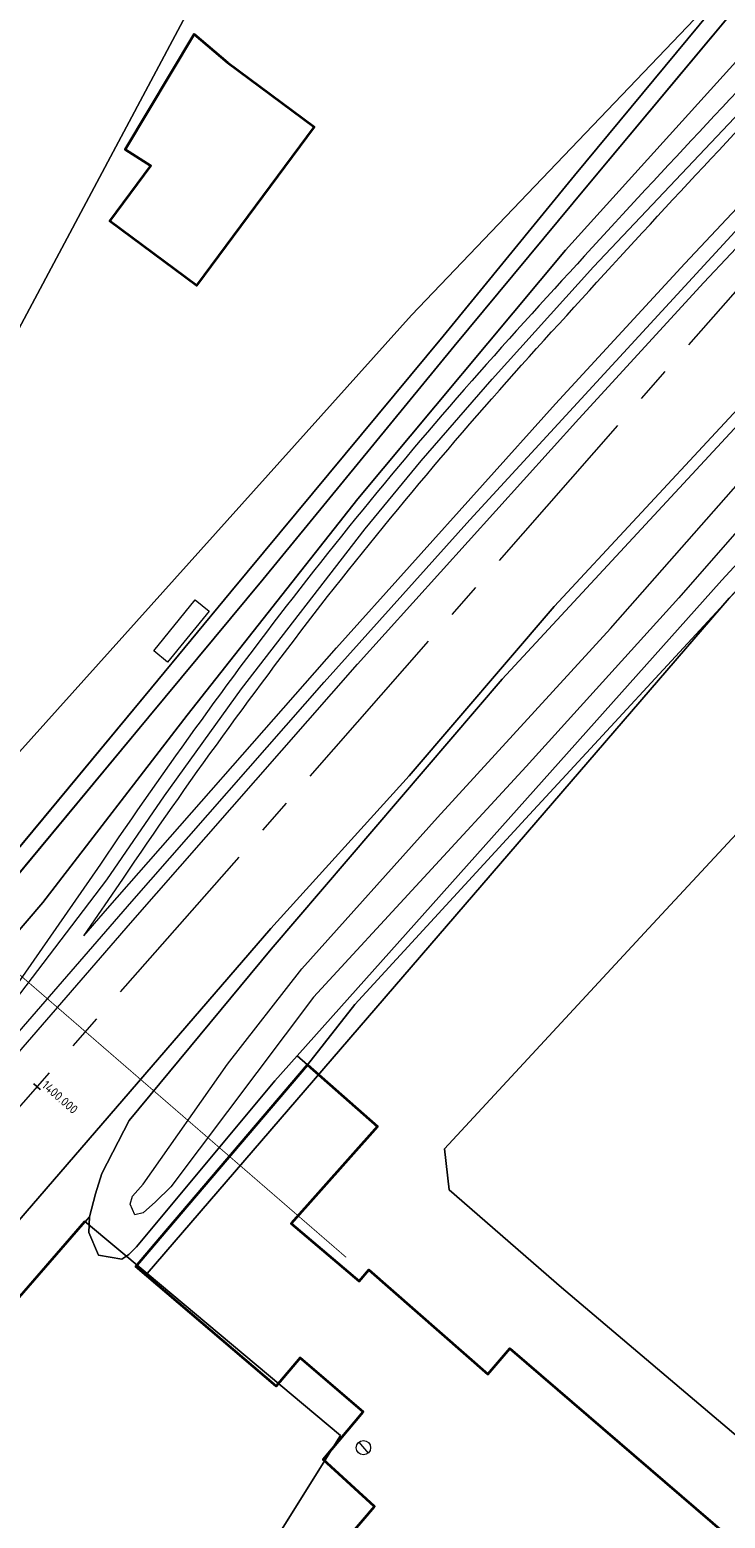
# Model space of a CAD drawing. Header units: metres. Extents: x 163543 to 168130, y 402678 to 405437.
# Tile 23 of 256: x 164065 to 164104, y 403104 to 403186. Entities that reach past the tile are written whole.
import ezdxf

# ---------------------------------------------------------------- set-up
doc = ezdxf.new("R2010")
doc.units = ezdxf.units.M
doc.linetypes.add('X-CA190022.004-UO-ALM_Assen$0$AM-AS', pattern=[16, 10, -2, 2, -2])
doc.linetypes.add('X-CA190022.004-UO-TXT_Tekst 1op200$0$AL-TEKENBLADGRENS', pattern=[11.5, 2.5, -1.5, 1, -1.5, 1, -1.5, 2.5])
doc.layers.get('0').update_dxf_attribs({"lineweight": 25})
for name, color, linetype, lineweight in [('X-CA190022.004-UO-ALM_Assen$0$N-WE-AM-AS_WEG-G', 10, 'X-CA190022.004-UO-ALM_Assen$0$AM-AS', 25), ('X-CA190022.004-UO-ALM_Assen$0$N-WE-AM-KILOMETRERING-T25', 7, 'Continuous', 25), ('X-CA190022.004-UO-BGT_Ondergrond$0$GE_201_SHDHek_Lijn_GEM', 253, 'X-CA190022.004-UO-BGT_Ondergrond$0$Hekwerk', 9), ('X-CA190022.004-UO-BGT_Ondergrond$0$GE_202_SHDMuur30cm_Lijn_GEM', 253, 'Continuous', 9), ('X-CA190022.004-UO-BGT_Ondergrond$0$GE_244_Taludlijn_Lijn_GEM', 253, 'Continuous', 9), ('X-CA190022.004-UO-BGT_Ondergrond$0$GE_251_SPRTrein_as_Lijn_GEM', 253, 'Continuous', 9), ('X-CA190022.004-UO-BGT_Ondergrond$0$GE_367_OWGBerm_groenvoorziening_grasenk_GEM', 253, 'Continuous', 9), ('X-CA190022.004-UO-BGT_Ondergrond$0$GE_401_OTDErf_Vlak_GEM', 253, 'Continuous', 9), ('X-CA190022.004-UO-BGT_Ondergrond$0$GE_479_BTDGroenvoorziening_grasenkruida_GEM', 253, 'Continuous', 9), ('X-CA190022.004-UO-BGT_Ondergrond$0$GE_504_WTDWaterloop_sloot_Vlak_GEM', 253, 'Continuous', 9), ('X-CA190022.004-UO-BGT_Ondergrond$0$GE_541_OWTOever_slootkant_Vlak_GEM', 253, 'Continuous', 9), ('X-CA190022.004-UO-BGT_Ondergrond$0$GE_601_PNDgrondvlakpand_Vlak_MV_GEM', 34, 'Continuous', 35), ('X-CA190022.004-UO-BGT_Ondergrond$0$GE_632_GBILuifel_Inrichtend_Vlak_GEM', 253, 'Continuous', 9), ('X-CA190022.004-UO-KAD_Percelen$0$B-WE-KG-GRENS_PERCEEL-GV', 150, 'Continuous', 9), ('X-CA190022.004-UO-TXT_Tekst 1op200$0$X-XX-AL-TEKENBLADGRENS-G', 7, 'X-CA190022.004-UO-TXT_Tekst 1op200$0$AL-TEKENBLADGRENS', 35), ('X-CA190022.004-UO-WHM_Putten en kolken combi_v0.1$0$PUTRAND ONDERLEGGER GEMEENTE', 251, 'Continuous', 15)]:
    doc.layers.add(name, color=color, linetype=linetype, lineweight=lineweight)
doc.styles.add('X-CA190022.004-UO-ALM_Assen$0$NLCS-ISO', font='NLCS-ISO.ttf')
doc.linetypes.add('X-CA190022.004-UO-BGT_Ondergrond$0$Hekwerk', pattern='A,5,-1.5,[2,dgnlstyle-Veghel.shx,S=0.007937,R=0,X=0,Y=0],-1.5', length=8)

# ---------------------------------------------------------------- blocks, each defined once
blk = doc.blocks.new('X-CA190022.004-UO-WHM_Putten en kolken combi_v0.1$0$B-SRI-PUT_BETON-SO')
at = {"flags": 128}
blk.add_lwpolyline([(-1.29, 1.53), (1.29, -1.53)], dxfattribs=at)
blk.add_circle((0, 0), 2)

msp = doc.modelspace()

# ---------------------------------------------------------------- linework, layer by layer
at = {"layer": 'X-CA190022.004-UO-ALM_Assen$0$N-WE-AM-AS_WEG-G', "linetype": 'X-CA190022.004-UO-ALM_Assen$0$AM-AS', "lineweight": 18, "flags": 128}
msp.add_lwpolyline([(163996.334, 403048.708), (164190.428, 403269.702, -0.042486), (164203.13, 403281.901, -0.059508), (164394.91, 403402.509, 0.004627), (164427.609, 403418.376, -0.157573), (164448.898, 403421.56, 0.154381), (164469.795, 403424.552), (164600.315, 403487.369, -0.209691), (164620.389, 403488.075, 0.209331), (164640.431, 403488.767), (164764.018, 403548.037, -0.149301), (164778.457, 403550.23, 0.1997), (164797.071, 403554.955), (164807.437, 403562.718, 0.087199), (164813.361, 403569.026, -0.136187), (164823.414, 403577.842), (165121.427, 403721.534), (165178.772, 403748.854, -0.027628), (165181.326, 403749.902), (165206.702, 403758.712, -0.228175), (165222.216, 403756.927, 0.262526), (165239.877, 403756.048), (165316.357, 403794.295, -0.002956), (165321.66, 403796.908), (165454.676, 403861.474, 0.23372), (165465.542, 403875.483), (165466.039, 403877.93, -0.138247), (165476.467, 403898.194), (165483.323, 403905.54), (165502.013, 403925.318, 0.002701), (165511.627, 403935.531), (165520.324, 403945.455), (165525.692, 403951.366), (165530.615, 403956.367, -0.067804), (165540.386, 403964.278), (165579.008, 403987.566, 0.233996), (165587.607, 404001.027, -0.257888), (165597.631, 404015.262), (165668.806, 404049.862, 0.124118), (165680.965, 404060.093), (165692.91, 404076.671, -0.330379), (165732.646, 404089.323, 0.184611), (165745.492, 404089.775), (165892.325, 404151.907, 0.025067), (165914.878, 404162.813, -0.010717), (165924.387, 404167.754), (166007.57, 404208.726, -0.019073), (166018.017, 404213.386, -0.104113), (166035.06, 404216.38), (166071.364, 404215.162, 0.120943), (166079.763, 404216.927), (166253.115, 404300.212, 0.13702), (166261.203, 404307.309, -0.137066), (166269.294, 404314.407), (166458.055, 404405.053, -0.054959), (166465.293, 404407.596), (166474.012, 404409.62, 0.055121), (166477.744, 404410.933), (166509.846, 404426.374, 0.067066), (166514.307, 404429.311, -0.067277), (166518.783, 404432.256), (166556.669, 404450.44, -0.017321), (166566.185, 404454.609, 0.016602), (166575.312, 404458.591), (166597.751, 404469.282, 0.132978), (166635.089, 404501.312, -0.040273), (166645.175, 404513.84), (166648.196, 404517.029, -0.072027), (166677.02, 404539.8), (166677.246, 404539.931, -0.089333), (166717.817, 404554.586), (166734.29, 404557.387, 0.162804), (166748.275, 404564.868, -0.09225), (166757.883, 404571.874), (166814.895, 404599.135, -0.032371), (166817.296, 404600.098), (166825.54, 404602.798, 0.083096), (166832.851, 404606.627, -0.051041), (166841.551, 404611.916), (166891.289, 404635.589, -0.108035), (166898.777, 404637.334), (166928.242, 404637.739, 0.209269), (166941.385, 404643.709, -0.026762), (166980.536, 404682.861, -0.026198), (167007.229, 404704.425, -0.019993), (167033.13, 404721.66), (167034.933, 404722.758, -0.028502), (167071.485, 404742.263), (167095.887, 404753.549, 0.061079), (167112.435, 404763.813, -0.01638), (167116.342, 404766.748), (167122.496, 404771.065, -0.093473), (167132.24, 404775.479), (167140.621, 404777.52, -0.056178), (167157.198, 404779.63), (167189.731, 404780.099, -0.091291), (167196.158, 404779.011), (167222.307, 404769.473, 0.203837), (167236.378, 404770.212, 0.017826), (167328.832, 404819.552), (167395.677, 404858.349, 0.031256), (167406.067, 404865.281), (167511.469, 404945.55)], format="xyb", dxfattribs=at)
at = {"layer": 'X-CA190022.004-UO-ALM_Assen$0$N-WE-AM-KILOMETRERING-T25', "linetype": 'Continuous', "lineweight": 25}
msp.add_line((164065.783, 403127.404), (164065.408, 403127.734), dxfattribs=at)
at = {"layer": 'X-CA190022.004-UO-BGT_Ondergrond$0$GE_201_SHDHek_Lijn_GEM'}
for p, q in [((164095.534, 403178.35), (164111.239, 403197.303)), ((164088.22, 403169.408), (164095.534, 403178.35)), ((164076.393, 403155.143), (164088.22, 403169.408)), ((164092.804, 403142.508), (164105.231, 403155.953)), ((164071.964, 403149.796), (164076.393, 403155.143)), ((164062.56, 403138.471), (164071.964, 403149.796)), ((164083.287, 403132.154), (164092.804, 403142.508)), ((164080.665, 403128.792), (164083.287, 403132.154))]:
    msp.add_line(p, q, dxfattribs=at)
at = {"layer": 'X-CA190022.004-UO-BGT_Ondergrond$0$GE_202_SHDMuur30cm_Lijn_GEM'}
for p, q in [((164096.291, 403177.817), (164108.744, 403192.752)), ((164088.841, 403168.852), (164096.291, 403177.817)), ((164078.178, 403155.857), (164088.841, 403168.852)), ((164071.808, 403148.188), (164078.178, 403155.857)), ((164063.28, 403137.913), (164071.808, 403148.188))]:
    msp.add_line(p, q, dxfattribs=at)
at = {"layer": 'X-CA190022.004-UO-BGT_Ondergrond$0$GE_244_Taludlijn_Lijn_GEM'}
for p, q in [((164105.403, 403185.653), (164095.034, 403174.186)), ((164095.034, 403174.186), (164083.469, 403160.344)), ((164083.469, 403160.344), (164073.955, 403148.27)), ((164073.955, 403148.27), (164065.913, 403137.84)), ((164065.913, 403137.84), (164061.517, 403132.729))]:
    msp.add_line(p, q, dxfattribs=at)
at = {"layer": 'X-CA190022.004-UO-BGT_Ondergrond$0$GE_251_SPRTrein_as_Lijn_GEM'}
for p, q in [((164096.598, 403173.26), (164114.699, 403192.416)), ((164101.68, 403173.45), (164116.16, 403188.87)), ((164102.751, 403172.39), (164117.221, 403187.79)), ((164089.714, 403159.161), (164107.924, 403178.982)), ((164090.947, 403167.003), (164096.598, 403173.26)), ((164094.481, 403165.63), (164101.68, 403173.45)), ((164095.771, 403164.8), (164102.751, 403172.39)), ((164087.002, 403162.448), (164090.947, 403167.003)), ((164082.271, 403152.04), (164094.481, 403165.63)), ((164083.45, 403151.12), (164095.771, 403164.8)), ((164083.87, 403158.662), (164087.002, 403162.448)), ((164081.592, 403150.118), (164089.714, 403159.161)), ((164076.986, 403149.747), (164083.87, 403158.662)), ((164069.511, 403137.5), (164082.271, 403152.04)), ((164070.801, 403136.68), (164083.45, 403151.12)), ((164070.876, 403137.895), (164081.592, 403150.118)), ((164072.694, 403143.789), (164076.986, 403149.747)), ((164069.473, 403139.102), (164072.694, 403143.789)), ((164069.118, 403139.978), (164062.882, 403131.005)), ((164052.118, 403116.319), (164069.473, 403139.102)), ((164068.191, 403135.978), (164070.358, 403139.134)), ((164052.118, 403116.319), (164070.876, 403137.895)), ((164068.191, 403135.978), (164069.511, 403137.5)), ((164053.628, 403116.892), (164070.801, 403136.68))]:
    msp.add_line(p, q, dxfattribs=at)
for centre, radius, start, end in [((164712.508, 402610.267), 835.233, 136.444874, 137.819175), ((164285.837, 402994.827), 260.84, 137.48361, 141.8907), ((164307.152, 402979.418), 287.123, 142.0963, 145.99931)]:
    msp.add_arc(centre, radius, start, end, dxfattribs=at)
at = {"layer": 'X-CA190022.004-UO-BGT_Ondergrond$0$GE_251_SPRTrein_as_Lijn_GEM', "extrusion": (0, 0, -1)}
for centre, radius, start, end in [((-164703.893, 402618.233), 822, 42.17229, 43.567234), ((-164285.568, 402995.06), 258.984, 38.10592, 42.51963), ((-164306.447, 402979.923), 284.757, 33.99447, 37.91002)]:
    msp.add_arc(centre, radius, start, end, dxfattribs=at)
at = {"layer": 'X-CA190022.004-UO-BGT_Ondergrond$0$GE_367_OWGBerm_groenvoorziening_grasenk_GEM', "flags": 128}
for points in [[(164128.003, 403190.508), (164121.818, 403183.216), (164107.028, 403167.017), (164091.502, 403150.289), (164078.624, 403135.239), (164070.71, 403125.691), (164069.195, 403122.736), (164068.847, 403121.607), (164068.5, 403120.325)], [(164139.951, 403047.501), (164136.292, 403046.726), (164135.181, 403048.971), (164134.884, 403051.714), (164139.595, 403052.178), (164134.896, 403100.059), (164133.459, 403117.072), (164134.039, 403125.615), (164137.541, 403149.566), (164144.802, 403175.136), (164147.105, 403180.863), (164137.527, 403190.353), (164110.755, 403161.44), (164105.231, 403155.953), (164092.804, 403142.508), (164083.287, 403132.154), (164080.665, 403128.792), (164080.084, 403129.293), (164103.759, 403155.799), (164110.69, 403163.322), (164125.384, 403177.275), (164133.703, 403187.313)], [(164061.517, 403132.729), (164065.913, 403137.84), (164073.955, 403148.27), (164083.469, 403160.344), (164095.034, 403174.186), (164105.403, 403185.653)], [(164068.5, 403120.325), (164045.424, 403093.765), (164046.613, 403092.758), (164063.87, 403078.499), (164060.557, 403073.699), (164058.987, 403071.844), (164070.878, 403061.779), (164069.625, 403060.268), (164080.188, 403051), (164082.431, 403049.366), (164091.552, 403042.225), (164092.01, 403041.84), (164107.709, 403043.911), (164126.489, 403045.515), (164129.13, 403045.947), (164129.872, 403046.975), (164129.839, 403049.826), (164129.79, 403051.215), (164131.181, 403047.155), (164131.678, 403045.766), (164131.534, 403045.737), (164126.889, 403044.717), (164123.26, 403043.92)]]:
    msp.add_lwpolyline(points, dxfattribs=at)
at = {"layer": 'X-CA190022.004-UO-BGT_Ondergrond$0$GE_401_OTDErf_Vlak_GEM', "flags": 128}
for points in [[(164079.519, 403195.638), (164090.449, 403196.342), (164106.596, 403197.217), (164111.239, 403197.303), (164095.534, 403178.35), (164088.22, 403169.408), (164076.393, 403155.143), (164071.964, 403149.796), (164062.56, 403138.471), (164062.126, 403137.948), (164060.151, 403135.569), (164057.129, 403138.162), (164056.129, 403138.992), (164056.19, 403139.03), (164057.733, 403139.749), (164055.289, 403141.939), (164054.959, 403142.235), (164048.749, 403147.369), (164042.084, 403152.919), (164041.354, 403151.811), (164036.631, 403155.881)], [(164076.19, 403184.65), (164081.03, 403181.07), (164074.48, 403172.23), (164069.64, 403175.81), (164071.924, 403178.892), (164070.492, 403179.811), (164074.335, 403186.225), (164076.19, 403184.65)], [(164045.424, 403093.765), (164068.5, 403120.325), (164068.468, 403119.454), (164069.017, 403118.192), (164070.319, 403117.962), (164070.696, 403118.217), (164071.121, 403118.658), (164078.836, 403127.895), (164080.084, 403129.293), (164080.665, 403128.792), (164083.287, 403132.154), (164092.804, 403142.508), (164105.231, 403155.953)], [(164112.682, 403074.172), (164103.657, 403063.633), (164100.71, 403060.182), (164096.195, 403064.038), (164099.141, 403067.489), (164083.26, 403081.05), (164079.89, 403077.09), (164073.8, 403082.27), (164077.17, 403086.23), (164074.01, 403088.92), (164076.98, 403092.41), (164076.22, 403093.05), (164079.62, 403097.04), (164078.86, 403097.69), (164084.397, 403104.172), (164081.536, 403106.806), (164083.753, 403109.464), (164080.248, 403112.47), (164078.904, 403110.894), (164071.087, 403117.558), (164072.451, 403119.157), (164080.665, 403128.792)], [(164080.665, 403128.792), (164084.56, 403125.358), (164079.751, 403119.943), (164083.53, 403116.737), (164084.079, 403117.362), (164090.706, 403111.557), (164091.93, 403112.99), (164108.409, 403098.815)]]:
    msp.add_lwpolyline(points, dxfattribs=at)
at = {"layer": 'X-CA190022.004-UO-BGT_Ondergrond$0$GE_479_BTDGroenvoorziening_grasenkruida_GEM', "flags": 128}
for points in [[(164117.008, 403197.866), (164105.403, 403185.653), (164095.034, 403174.186), (164083.469, 403160.344), (164073.955, 403148.27), (164065.913, 403137.84), (164061.517, 403132.729), (164059.914, 403133.986), (164062.857, 403137.403), (164063.28, 403137.913), (164071.808, 403148.188), (164078.178, 403155.857), (164088.841, 403168.852), (164096.291, 403177.817), (164108.744, 403192.752)], [(164108.744, 403192.752), (164096.291, 403177.817), (164088.841, 403168.852), (164078.178, 403155.857), (164071.808, 403148.188), (164063.28, 403137.913), (164062.56, 403138.471), (164071.964, 403149.796), (164076.393, 403155.143), (164088.22, 403169.408), (164095.534, 403178.35), (164111.239, 403197.303)]]:
    msp.add_lwpolyline(points, dxfattribs=at)
at = {"layer": 'X-CA190022.004-UO-BGT_Ondergrond$0$GE_504_WTDWaterloop_sloot_Vlak_GEM', "flags": 128}
msp.add_lwpolyline([(164111.849, 403166.495), (164107.055, 403161.339), (164101.362, 403154.81), (164092.842, 403145.419), (164080.994, 403132.565), (164073.033, 403121.989), (164072.191, 403121.15), (164071.5, 403120.543), (164071.029, 403120.437), (164070.767, 403121.022), (164070.902, 403121.483), (164071.49, 403122.144), (164076.191, 403128.833), (164080.337, 403134.145), (164087.895, 403142.571), (164097.544, 403153.107), (164106.872, 403163.691), (164113.076, 403170.161), (164124.099, 403181.828), (164134.816, 403193.236), (164140.458, 403198.951), (164141.379, 403198.299), (164111.849, 403166.495)], dxfattribs=at)
at = {"layer": 'X-CA190022.004-UO-BGT_Ondergrond$0$GE_541_OWTOever_slootkant_Vlak_GEM', "flags": 128}
for points in [[(164140.458, 403198.951), (164141.379, 403198.299), (164111.849, 403166.495), (164107.055, 403161.339), (164101.362, 403154.81), (164092.842, 403145.419), (164080.994, 403132.565), (164073.033, 403121.989), (164072.191, 403121.15), (164071.5, 403120.543), (164071.029, 403120.437), (164070.767, 403121.022), (164070.902, 403121.483), (164071.49, 403122.144), (164076.191, 403128.833), (164080.337, 403134.145), (164087.895, 403142.571), (164097.544, 403153.107), (164106.872, 403163.691), (164113.076, 403170.161), (164124.099, 403181.828), (164134.816, 403193.236), (164140.458, 403198.951)], [(164080.084, 403129.293), (164078.836, 403127.895), (164071.121, 403118.658), (164070.696, 403118.217), (164070.319, 403117.962), (164069.017, 403118.192), (164068.468, 403119.454), (164068.5, 403120.325), (164068.847, 403121.607), (164069.195, 403122.736), (164070.71, 403125.691), (164078.624, 403135.239), (164091.502, 403150.289), (164107.028, 403167.017), (164121.818, 403183.216), (164128.003, 403190.508)], [(164133.703, 403187.313), (164125.384, 403177.275), (164110.69, 403163.322), (164103.759, 403155.799), (164080.084, 403129.293)]]:
    msp.add_lwpolyline(points, dxfattribs=at)
at = {"layer": 'X-CA190022.004-UO-BGT_Ondergrond$0$GE_601_PNDgrondvlakpand_Vlak_MV_GEM', "flags": 128}
for points in [[(164076.19, 403184.65), (164081.03, 403181.07), (164074.48, 403172.23), (164069.64, 403175.81), (164071.924, 403178.892), (164070.492, 403179.811), (164074.335, 403186.225), (164076.19, 403184.65)], [(164078.86, 403097.69), (164084.397, 403104.172), (164081.536, 403106.806), (164083.753, 403109.464), (164080.248, 403112.47), (164078.904, 403110.894), (164071.087, 403117.558), (164072.451, 403119.157), (164080.665, 403128.792), (164084.56, 403125.358), (164079.751, 403119.943), (164083.53, 403116.737), (164084.079, 403117.362), (164090.706, 403111.557), (164091.93, 403112.99), (164108.409, 403098.815)]]:
    msp.add_lwpolyline(points, dxfattribs=at)
at = {"layer": 'X-CA190022.004-UO-BGT_Ondergrond$0$GE_632_GBILuifel_Inrichtend_Vlak_GEM', "flags": 128}
msp.add_lwpolyline([(164072.086, 403151.861), (164074.402, 403154.705), (164075.177, 403154.074), (164072.861, 403151.23), (164072.086, 403151.861)], dxfattribs=at)
at = {"layer": 'X-CA190022.004-UO-KAD_Percelen$0$B-WE-KG-GRENS_PERCEEL-GV', "flags": 128}
for points in [[(164161.699, 403222.716), (164151.485, 403213.147), (164140.305, 403202.406), (164126.647, 403188.852), (164122.152, 403184.202), (164094.411, 403154.328), (164086.328, 403144.903), (164078.609, 403136.396), (164063.752, 403119.175), (164030.484, 403080.863), (164033.475, 403078.303), (164035.907, 403081.113), (164046.392, 403092.99), (164045.424, 403093.765), (164068.236, 403120.08), (164071.717, 403117.165), (164104.157, 403154.807), (164105.176, 403155.882), (164137.737, 403190.24), (164140.604, 403193.266), (164145.157, 403197.486), (164159.339, 403210.89), (164159.751, 403211.395), (164163.759, 403218.839)], [(164113.537, 403198.916), (164086.457, 403170.565), (164058.713, 403139.694), (164052.698, 403133), (164031.54, 403108.707), (164029.643, 403106.577), (164030.703, 403105.659), (164032.311, 403104.265), (164019.847, 403089.967), (164030.484, 403080.863), (164063.752, 403119.175), (164078.609, 403136.396), (164086.328, 403144.903), (164094.411, 403154.328), (164122.152, 403184.202), (164126.647, 403188.852)], [(164104.157, 403154.807), (164071.717, 403117.165), (164082.49, 403108.145), (164071.705, 403090.881), (164091.565, 403073.984), (164095.155, 403077.838), (164118.413, 403058.296)], [(164106.484, 403106.503), (164094.818, 403116.391), (164088.559, 403121.819), (164088.299, 403124.119), (164099.911, 403136.653), (164112.183, 403149.849)], [(164112.183, 403149.849), (164099.911, 403136.653), (164088.299, 403124.119), (164088.559, 403121.819), (164094.818, 403116.391), (164106.484, 403106.503)]]:
    msp.add_lwpolyline(points, dxfattribs=at)
for points in [[(164078.696, 403196.309), (164058.39, 403158.237), (164049.598, 403147.218), (164058.713, 403139.694), (164086.457, 403170.565), (164113.537, 403198.916)], [(164078.696, 403196.309), (164053.307, 403194.256), (164043.266, 403169.548), (164038.06, 403156.738), (164049.598, 403147.218), (164058.39, 403158.237)], [(164071.717, 403117.165), (164068.236, 403120.08), (164045.424, 403093.765), (164046.392, 403092.99), (164064.086, 403078.822), (164071.705, 403090.881), (164082.49, 403108.145)]]:
    msp.add_lwpolyline(points, close=True, dxfattribs=at)
at = {"layer": 'X-CA190022.004-UO-TXT_Tekst 1op200$0$X-XX-AL-TEKENBLADGRENS-G', "const_width": 0.05, "flags": 128}
msp.add_lwpolyline([(164054.906, 403142.216), (164082.809, 403118.066)], dxfattribs=at)

# ---------------------------------------------------------------- block references
at = {"layer": 'X-CA190022.004-UO-WHM_Putten en kolken combi_v0.1$0$PUTRAND ONDERLEGGER GEMEENTE', "xscale": 0.2, "yscale": 0.2, "zscale": 0.2}
msp.add_blockref('X-CA190022.004-UO-WHM_Putten en kolken combi_v0.1$0$B-SRI-PUT_BETON-SO', (164083.776, 403107.456), dxfattribs=at)

# ---------------------------------------------------------------- texts
at = {"layer": 'X-CA190022.004-UO-ALM_Assen$0$N-WE-AM-KILOMETRERING-T25', "linetype": 'Continuous', "lineweight": 25, "insert": (164065.807, 403127.582), "char_height": 0.5, "attachment_point": 7, "rotation": 318.70783, "style": 'X-CA190022.004-UO-ALM_Assen$0$NLCS-ISO'}
msp.add_mtext('1400.000', dxfattribs=at)

doc.saveas('drawing.dxf')
